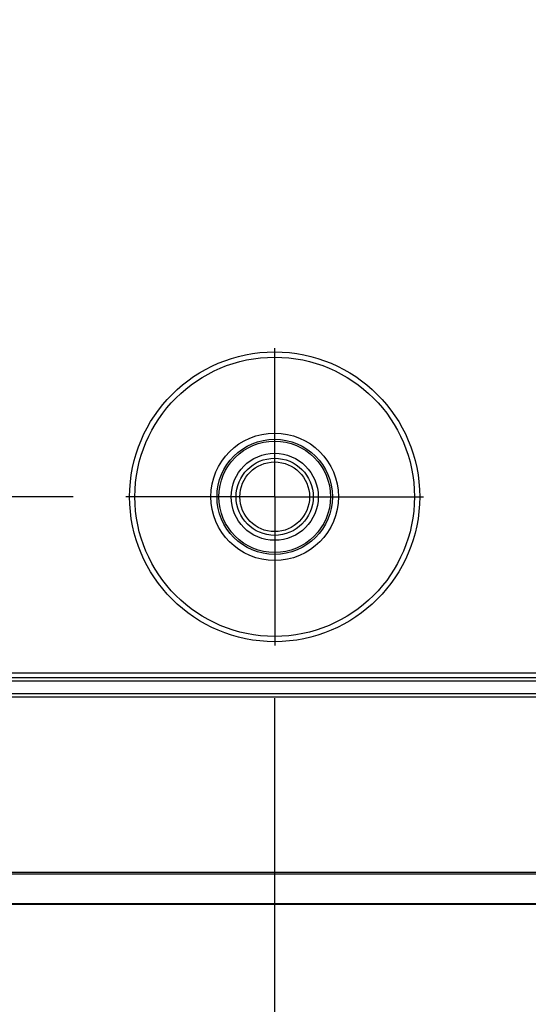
# Model space of a CAD drawing. Header units: inches. Extents: x 0 to 34, y 0 to 22.
# Tile 10 of 22: x 15.457 to 16.06, y 9.42 to 10.589. Entities that reach past the tile are written whole.
import ezdxf

# ---------------------------------------------------------------- set-up
doc = ezdxf.new("R2010")
doc.units = ezdxf.units.IN
doc.header["$LTSCALE"] = 1.87
doc.header["$MEASUREMENT"] = 0
doc.linetypes.add('CENTER', pattern=[0.6, 0.375, -0.075, 0.075, -0.075])
doc.layers.get('0').update_dxf_attribs({"linetype": 'CONTINUOUS'})
doc.layers.add('02___PRT_ALL_AXES', color=7, linetype='CONTINUOUS')
doc.layers.add('DIMENSIONS', color=7, linetype='CONTINUOUS')
doc.styles.get("Standard").update_dxf_attribs({"font": 'txt', "width": 0.8})
doc.dimstyles.new('DIMSTYLE_1', dxfattribs={"dimtxt": 0.125, "dimasz": 0.18, "dimexe": 0.125, "dimexo": 0.0625, "dimgap": 0.09, "dimtad": 0, "dimtih": 1, "dimtoh": 1, "dimdec": 3, "dimlfac": 1.333333, "dimzin": 4, "dimdsep": 46, "dimtxsty": 'STANDARD', "dimblk": '_FILLED', "dimblk1": '_FILLED', "dimblk2": '_FILLED', "dimcen": 0.09, "dimadec": 0, "dimazin": 0, "dimtp": 0.001, "dimtm": 0.001, "dimtfac": 1, "dimtdec": 3, "dimtofl": 0, "dimtmove": 0, "dimatfit": 3, "dimldrblk": '_FILLED', "dimfxl": 1, "dimtolj": 1, "dimtzin": 4, "dimarcsym": 0})

# ---------------------------------------------------------------- blocks, each defined once
blk = doc.blocks.new('*D6')
at = {"layer": 'DIMENSIONS', "color": 2, "linetype": 'CONTINUOUS'}
blk.add_line((15.5199, 10.0223), (12.4691, 10.0223), dxfattribs=at)
at = {"layer": 'DIMENSIONS', "color": 2, "linetype": 'CONTINUOUS', "insert": (12.4066, 10.0848), "char_height": 0.125, "width": 1.125, "attachment_point": 3, "line_spacing_factor": 0.9}
blk.add_mtext('.646{\\Ftxt.shx;\\W1.000000;\\H0.125000; }[16.4]', dxfattribs=at)
blk = doc.blocks.new('_FILLED')
at = {"color": 0, "linetype": 'BYBLOCK'}
blk.add_solid([(0, 0), (-1, 0.1736), (-1, -0.1736)], dxfattribs=at)
blk = doc.blocks.new('*D13')
at = {"layer": 'DIMENSIONS', "color": 2, "linetype": 'CONTINUOUS'}
blk.add_line((15.7591, 9.7831), (15.7591, 8.7679), dxfattribs=at)
at = {"layer": 'DIMENSIONS', "color": 2, "linetype": 'CONTINUOUS', "insert": (15.6966, 8.7054), "char_height": 0.125, "width": 1.425, "attachment_point": 3, "rotation": 90, "line_spacing_factor": 0.9}
blk.add_mtext('6.530{\\Ftxt.shx;\\W1.000000;\\H0.125000; }[165.86]', dxfattribs=at)
blk = doc.blocks.new('*D14')
at = {"layer": 'DIMENSIONS', "color": 2, "linetype": 'CONTINUOUS'}
blk.add_line((13.7229, 10.9522), (13.7229, 8.7679), dxfattribs=at)
at = {"layer": 'DIMENSIONS', "color": 2, "linetype": 'CONTINUOUS', "insert": (13.6604, 8.7054), "char_height": 0.125, "width": 1.425, "attachment_point": 3, "rotation": 90, "line_spacing_factor": 0.9}
blk.add_mtext('9.245{\\Ftxt.shx;\\W1.000000;\\H0.125000; }[234.82]', dxfattribs=at)

msp = doc.modelspace()

# ---------------------------------------------------------------- linework, layer by layer
at = {"color": 7, "linetype": 'CONTINUOUS'}
for p, q in [((13.15662, 9.81307), (16.27465, 9.81307)), ((13.16168, 9.80782), (16.27252, 9.80782)), ((13.17025, 9.80752), (16.27242, 9.80752)), ((13.17387, 9.80377), (16.27126, 9.80377)), ((13.16043, 9.78864), (16.26542, 9.78864)), ((13.15668, 9.78483), (16.26542, 9.78483)), ((13.16032, 9.57664), (20.65292, 9.57664)), ((13.45662, 9.57455), (20.35662, 9.57455)), ((20.61351, 9.53792), (13.19972, 9.53792)), ((20.35662, 9.53878), (13.45662, 9.53878))]:
    msp.add_line(p, q, dxfattribs=at)
for radius in [0.17205, 0.16581, 0.0757, 0.06841, 0.04577, 0.04134]:
    msp.add_circle((15.75912, 10.02225), radius, dxfattribs=at)
msp.add_ellipse((15.75912, 10.02221), major_axis=(0, 0.06619), ratio=0.9999998, dxfattribs=at)
at = {"layer": '02___PRT_ALL_AXES', "color": 7, "linetype": 'CENTER'}
for q in [(15.75912, 10.19893), (15.58244, 10.02225), (15.93579, 10.02225), (15.75912, 9.84558)]:
    msp.add_line((15.75912, 10.02225), q, dxfattribs=at)
at = {"layer": '02___PRT_ALL_AXES', "color": 7, "linetype": 'CONTINUOUS'}
msp.add_circle((15.75912, 10.02225), 0.05167, dxfattribs=at)

# ---------------------------------------------------------------- dimensions: what is measured, and where the dimension line sits
at = {"layer": 'DIMENSIONS', "color": 2, "linetype": 'CONTINUOUS'}
for feature_location, offset, dtype, origin, picture, middle in [((13.72287, 10.95219), (0, -2.18427), 1, (20.65662, 11.01469), '*D14', (13.72287, 7.99292)), ((15.51994, 10.02225), (-3.05083, 0), 0, (15.58244, 9.53792), '*D6', (11.84412, 10.02225)), ((15.75912, 9.78308), (0, -1.01516), 1, (20.65662, 9.84558), '*D13', (15.75912, 7.99292))]:
    dim = msp.add_ordinate_dim(feature_location=feature_location, offset=offset, dtype=dtype, origin=origin, dimstyle='DIMSTYLE_1', override={"dimtad": 1, "dimtih": 0, "dimtoh": 0}, dxfattribs=at)
    dim.commit()
    dim.dimension.update_dxf_attribs({"geometry": picture, "text_midpoint": middle})

doc.saveas('drawing.dxf')
